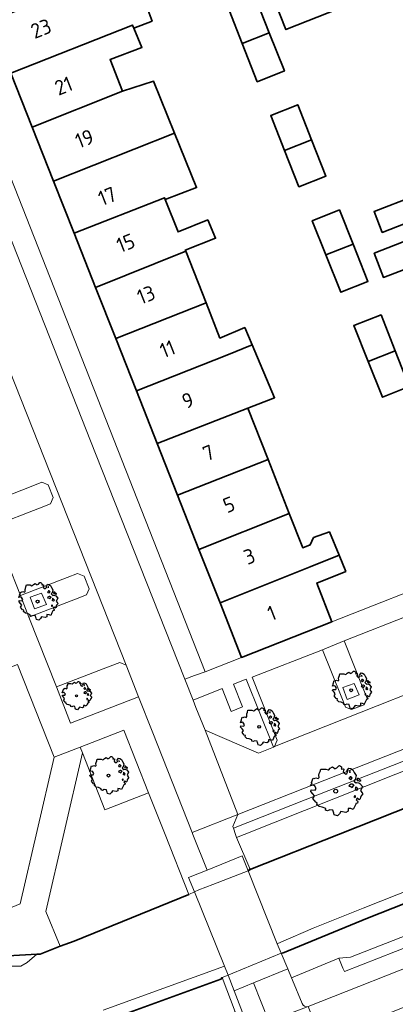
# Model space of a CAD drawing. Header units: metres. Extents: x 152391 to 157968, y 462336 to 467280.
# Tile 218 of 256: x 154810 to 154844, y 464985 to 465073. Entities that reach past the tile are written whole.
import ezdxf
from ezdxf.enums import TextEntityAlignment as Align

# ---------------------------------------------------------------- set-up
doc = ezdxf.new("R2010")
doc.units = ezdxf.units.M
doc.header["$LTSCALE"] = 0.75
doc.layers.get('0').update_dxf_attribs({"lineweight": 25})
for name, color, linetype, lineweight in [('B-GV-GR-BOOM-S', 252, 'Continuous', 25), ('B-WE-GK-BESCHOEIING-G', 251, 'GK-BESCHOEIING', 35), ('B-WE-GR-BEPLANTING_CULTUUR_BODEMBEDEKKER-GV', 251, 'Continuous', 18), ('B-WE-GR-BEPLANTING_CULTUUR_HEESTERS-GV', 251, 'Continuous', 18), ('B-WE-GR-GROENVOORZIENING-GV', 251, 'Continuous', 18), ('B-WE-KW-KUNSTWERK_DEK-GV', 5, 'Continuous', 18), ('B-WE-KW-KUNSTWERK_LANDHOOFD-GV', 5, 'Continuous', 18), ('B-WE-OG-BEBOUWING-GV', 6, 'Continuous', 35), ('B-WE-OG-BEBOUWING-T18', 1, 'Continuous', 18), ('B-WE-OG-TERREIN_CULTUURSCHEIDING-GV', 251, 'Continuous', 18), ('B-WE-OG-WATER_SLOOT-GV', 251, 'Continuous', 18), ('B-WE-VH-VERHARDING_ASFALT-GV', 251, 'Continuous', 18), ('B-WE-VH-VERHARDING_BETONSTRAATSTEEN-GV', 251, 'Continuous', 18), ('B-WE-VH-VERHARDING_OPEN-GV', 251, 'Continuous', 18), ('B-WE-VH-VERHARDING_TEGEL-GV', 251, 'Continuous', 18)]:
    doc.layers.add(name, color=color, linetype=linetype, lineweight=lineweight)
doc.styles.add('NLCS-ISO-M750-T18', font='NLCS-ISO.ttf', dxfattribs={"height": 1.35})
doc.linetypes.add('GK-BESCHOEIING', pattern='A,30,-5,[1,NLCS.SHX,S=1,R=0,X=0,Y=0],-5', length=40)

# ---------------------------------------------------------------- blocks, each defined once
blk = doc.blocks.new('SGR-BOOM_21_30')
at = {"linetype": 'Continuous'}
for p, q in [((-1.458, 0.858), (-1.342, 0.908)), ((-1.342, 0.908), (-1.179, 0.858)), ((-1.179, 0.858), (-1.121, 0.924)), ((-1.133, 1.088), (-1.109, 1.187)), ((-1.121, 0.924), (-1.133, 1.088)), ((-1.109, 1.187), (-1.051, 1.335)), ((-1.051, 1.335), (-1.016, 1.499)), ((-1.016, 1.499), (-0.668, 1.499)), ((-0.668, 1.499), (-0.516, 1.433)), ((-0.516, 1.433), (-0.47, 1.45)), ((-0.47, 1.45), (-0.365, 1.548)), ((-0.365, 1.548), (-0.226, 1.647)), ((-0.226, 1.647), (-0.133, 1.581)), ((-0.133, 1.581), (-0.063, 1.515)), ((-0.063, 1.515), (0.065, 1.581)), ((0.065, 1.581), (0.205, 1.712)), ((0.205, 1.712), (0.263, 1.729)), ((0.263, 1.729), (0.333, 1.696)), ((0.333, 1.696), (0.391, 1.647)), ((0.402, 1.532), (0.379, 1.499)), ((0.379, 1.499), (0.53, 1.515)), ((0.391, 1.647), (0.402, 1.532)), ((0.542, 1.483), (0.507, 1.285)), ((0.507, 1.285), (0.565, 1.236)), ((0.53, 1.515), (0.542, 1.483)), ((0.565, 1.236), (0.693, 1.154)), ((0.693, 1.154), (0.751, 1.203)), ((0.751, 1.203), (0.798, 1.285)), ((0.786, 1.4), (0.891, 1.565)), ((0.798, 1.285), (0.786, 1.4)), ((0.891, 1.565), (1.019, 1.532)), ((0.937, 0.908), (0.891, 0.875)), ((0.972, 1.368), (0.926, 1.335)), ((0.926, 1.335), (0.949, 1.253)), ((0.972, 0.973), (0.937, 0.908)), ((0.949, 1.253), (0.961, 1.236)), ((0.961, 1.269), (0.972, 1.368)), ((1.03, 0.973), (0.972, 0.973)), ((1.019, 1.532), (1.158, 1.45)), ((1.077, 0.94), (1.03, 0.973)), ((1.124, 0.875), (1.077, 0.94)), ((1.158, 1.45), (1.251, 1.269)), ((1.251, 1.269), (1.379, 1.055)), ((1.379, 1.055), (1.321, 0.793)), ((-1.703, 0.365), (-1.656, 0.48)), ((-1.493, 0.415), (-1.703, 0.365)), ((-1.679, -0.029), (-1.668, 0.086)), ((-1.668, 0.086), (-1.389, 0.07)), ((-1.656, 0.48), (-1.598, 0.53)), ((-1.633, 0.579), (-1.528, 0.875)), ((-1.598, 0.53), (-1.633, 0.579)), ((-1.528, 0.875), (-1.458, 0.858)), ((-1.423, 0.333), (-1.493, 0.415)), ((-1.33, 0.185), (-1.423, 0.333)), ((-1.389, 0.07), (-1.33, 0.185)), ((0.891, 0.875), (0.926, 0.825)), ((0.926, 0.415), (0.891, 0.333)), ((0.891, 0.333), (1.03, 0.316)), ((0.926, 0.825), (0.984, 0.842)), ((1.054, 0.464), (0.926, 0.415)), ((0.984, 0.842), (1.03, 0.776)), ((1.03, 0.776), (1.077, 0.842)), ((1.03, 0.316), (1.112, 0.251)), ((1.112, 0.464), (1.054, 0.464)), ((1.077, 0.842), (1.124, 0.875)), ((1.217, 0.398), (1.112, 0.464)), ((1.112, 0.251), (1.205, 0.365)), ((1.205, 0.365), (1.24, 0.415)), ((1.321, 0.793), (1.228, 0.694)), ((1.228, 0.694), (1.275, 0.628)), ((1.275, 0.628), (1.379, 0.563)), ((1.344, 0.185), (1.31, 0.103)), ((1.434, 0.049), (1.31, 0.103)), ((1.356, 0.3), (1.344, 0.234)), ((1.344, 0.234), (1.344, 0.185)), ((1.426, 0.234), (1.356, 0.3)), ((1.379, 0.563), (1.438, 0.595)), ((1.472, 0.201), (1.426, 0.234)), ((1.434, 0.049), (1.507, 0.136)), ((1.472, 0.858), (1.438, 0.809)), ((1.438, 0.809), (1.461, 0.743)), ((1.438, 0.595), (1.565, 0.563)), ((1.461, 0.743), (1.531, 0.694)), ((1.542, 0.858), (1.472, 0.858)), ((1.507, 0.136), (1.472, 0.201)), ((1.531, 0.727), (1.635, 0.678)), ((1.531, 0.694), (1.542, 0.727)), ((1.624, 0.76), (1.542, 0.858)), ((1.565, 0.563), (1.635, 0.513)), ((1.728, 0.71), (1.624, 0.76)), ((1.635, 0.678), (1.728, 0.71)), ((1.635, 0.513), (1.81, 0.316)), ((1.717, 0.103), (1.67, 0.037)), ((1.67, 0.037), (1.763, -0.094)), ((1.81, 0.316), (1.717, 0.103)), ((-1.54, -0.177), (-1.679, -0.029)), ((-1.551, -0.505), (-1.493, -0.423)), ((-1.354, -0.752), (-1.551, -0.505)), ((-1.435, -0.324), (-1.54, -0.177)), ((-1.493, -0.423), (-1.435, -0.324)), ((-1.249, -0.784), (-1.354, -0.752)), ((-1.272, -0.899), (-1.249, -0.784)), ((1.286, -0.292), (1.24, -0.357)), ((1.24, -0.357), (1.251, -0.423)), ((1.263, -0.423), (1.333, -0.407)), ((1.333, -0.341), (1.286, -0.292)), ((1.356, -0.883), (1.286, -1.014)), ((1.333, -0.407), (1.333, -0.341)), ((1.368, -0.834), (1.356, -0.883)), ((1.484, -0.801), (1.368, -0.834)), ((1.461, -0.472), (1.391, -0.587)), ((1.391, -0.587), (1.426, -0.637)), ((1.426, -0.637), (1.496, -0.702)), ((1.577, -0.587), (1.461, -0.472)), ((1.496, -0.702), (1.484, -0.801)), ((1.658, -0.522), (1.577, -0.587)), ((1.682, -0.423), (1.658, -0.522)), ((1.717, -0.308), (1.682, -0.423)), ((1.845, -0.177), (1.717, -0.308)), ((1.763, -0.094), (1.845, -0.177)), ((-1.109, -1.047), (-1.272, -0.899)), ((-0.912, -1.08), (-1.109, -1.047)), ((-0.668, -1.179), (-0.912, -1.08)), ((-0.679, -1.294), (-0.668, -1.179)), ((-0.551, -1.326), (-0.679, -1.294)), ((-0.4, -1.261), (-0.551, -1.326)), ((-0.191, -1.277), (-0.4, -1.261)), ((-0.156, -1.425), (-0.191, -1.277)), ((-0.133, -1.491), (-0.156, -1.425)), ((-0.098, -1.606), (-0.133, -1.491)), ((0.112, -1.671), (-0.098, -1.606)), ((0.251, -1.524), (0.112, -1.671)), ((0.356, -1.376), (0.251, -1.524)), ((0.682, -1.441), (0.356, -1.376)), ((0.833, -1.359), (0.682, -1.441)), ((0.844, -1.162), (0.833, -1.359)), ((1.03, -1.179), (0.844, -1.162)), ((1.182, -1.244), (1.03, -1.179)), ((1.286, -1.014), (1.182, -1.244))]:
    blk.add_line(p, q, dxfattribs=at)
blk.add_circle((0, 0), 0.126, dxfattribs=at)
blk = doc.blocks.new('SGR-BOOM_31_50')
at = {"linetype": 'Continuous'}
for p, q in [((-1.479, 1.582), (-1.402, 1.78)), ((-1.402, 1.78), (-1.355, 1.999)), ((-1.355, 1.999), (-0.89, 1.999)), ((-0.89, 1.999), (-0.688, 1.911)), ((-0.688, 1.911), (-0.626, 1.933)), ((-0.626, 1.933), (-0.487, 2.064)), ((-0.487, 2.064), (-0.301, 2.196)), ((-0.301, 2.196), (-0.177, 2.108)), ((-0.177, 2.108), (-0.084, 2.02)), ((-0.084, 2.02), (0.087, 2.108)), ((0.087, 2.108), (0.273, 2.283)), ((0.273, 2.283), (0.351, 2.305)), ((0.351, 2.305), (0.444, 2.261)), ((0.444, 2.261), (0.521, 2.196)), ((0.537, 2.042), (0.506, 1.999)), ((0.506, 1.999), (0.707, 2.02)), ((0.521, 2.196), (0.537, 2.042)), ((0.723, 1.977), (0.676, 1.714)), ((0.707, 2.02), (0.723, 1.977)), ((1.048, 1.867), (1.188, 2.086)), ((1.064, 1.714), (1.048, 1.867)), ((1.188, 2.086), (1.358, 2.042)), ((1.296, 1.823), (1.234, 1.78)), ((1.234, 1.78), (1.265, 1.67)), ((1.281, 1.692), (1.296, 1.823)), ((1.358, 2.042), (1.545, 1.933)), ((1.545, 1.933), (1.669, 1.692)), ((-2.177, 0.772), (-2.038, 1.166)), ((-2.038, 1.166), (-1.944, 1.144)), ((-1.944, 1.144), (-1.789, 1.21)), ((-1.789, 1.21), (-1.572, 1.144)), ((-1.572, 1.144), (-1.495, 1.232)), ((-1.51, 1.451), (-1.479, 1.582)), ((-1.495, 1.232), (-1.51, 1.451)), ((0.676, 1.714), (0.754, 1.648)), ((0.754, 1.648), (0.924, 1.539)), ((0.924, 1.539), (1.002, 1.604)), ((1.002, 1.604), (1.064, 1.714)), ((1.25, 1.21), (1.188, 1.166)), ((1.188, 1.166), (1.234, 1.101)), ((1.234, 1.101), (1.312, 1.122)), ((1.296, 1.298), (1.25, 1.21)), ((1.265, 1.67), (1.281, 1.648)), ((1.374, 1.298), (1.296, 1.298)), ((1.312, 1.122), (1.374, 1.035)), ((1.436, 1.254), (1.374, 1.298)), ((1.374, 1.035), (1.436, 1.122)), ((1.498, 1.166), (1.436, 1.254)), ((1.436, 1.122), (1.498, 1.166)), ((1.762, 1.057), (1.638, 0.925)), ((1.638, 0.925), (1.7, 0.838)), ((1.669, 1.692), (1.839, 1.407)), ((1.839, 1.407), (1.762, 1.057)), ((1.963, 1.144), (1.917, 1.079)), ((1.917, 1.079), (1.948, 0.991)), ((1.948, 0.991), (2.041, 0.925)), ((2.056, 1.144), (1.963, 1.144)), ((2.041, 0.969), (2.18, 0.903)), ((2.041, 0.925), (2.056, 0.969)), ((2.165, 1.013), (2.056, 1.144)), ((2.304, 0.947), (2.165, 1.013)), ((2.18, 0.903), (2.304, 0.947)), ((-2.27, 0.487), (-2.208, 0.641)), ((-1.991, 0.553), (-2.27, 0.487)), ((-2.239, -0.038), (-2.224, 0.115)), ((-2.224, 0.115), (-1.851, 0.093)), ((-2.208, 0.641), (-2.131, 0.706)), ((-2.131, 0.706), (-2.177, 0.772)), ((-1.898, 0.444), (-1.991, 0.553)), ((-1.774, 0.246), (-1.898, 0.444)), ((-1.851, 0.093), (-1.774, 0.246)), ((1.234, 0.553), (1.188, 0.444)), ((1.188, 0.444), (1.374, 0.422)), ((1.405, 0.619), (1.234, 0.553)), ((1.374, 0.422), (1.483, 0.334)), ((1.483, 0.619), (1.405, 0.619)), ((1.622, 0.531), (1.483, 0.619)), ((1.483, 0.334), (1.607, 0.487)), ((1.607, 0.487), (1.653, 0.553)), ((1.7, 0.838), (1.839, 0.75)), ((1.793, 0.246), (1.746, 0.137)), ((1.911, 0.065), (1.746, 0.137)), ((1.808, 0.4), (1.793, 0.312)), ((1.793, 0.312), (1.793, 0.246)), ((1.901, 0.312), (1.808, 0.4)), ((1.839, 0.75), (1.917, 0.794)), ((1.963, 0.268), (1.901, 0.312)), ((1.911, 0.065), (2.01, 0.181)), ((1.917, 0.794), (2.087, 0.75)), ((2.01, 0.181), (1.963, 0.268)), ((2.087, 0.75), (2.18, 0.684)), ((2.18, 0.684), (2.413, 0.422)), ((2.289, 0.137), (2.227, 0.049)), ((2.227, 0.049), (2.351, -0.126)), ((2.413, 0.422), (2.289, 0.137)), ((-2.053, -0.235), (-2.239, -0.038)), ((-2.069, -0.673), (-1.991, -0.564)), ((-1.805, -1.002), (-2.069, -0.673)), ((-1.913, -0.433), (-2.053, -0.235)), ((-1.991, -0.564), (-1.913, -0.433)), ((1.715, -0.389), (1.653, -0.476)), ((1.653, -0.476), (1.669, -0.564)), ((1.684, -0.564), (1.777, -0.542)), ((1.777, -0.454), (1.715, -0.389)), ((1.777, -0.542), (1.777, -0.454)), ((1.948, -0.63), (1.855, -0.783)), ((1.855, -0.783), (1.901, -0.849)), ((1.901, -0.849), (1.994, -0.936)), ((2.103, -0.783), (1.948, -0.63)), ((2.211, -0.695), (2.103, -0.783)), ((2.242, -0.564), (2.211, -0.695)), ((2.289, -0.411), (2.242, -0.564)), ((2.459, -0.235), (2.289, -0.411)), ((2.351, -0.126), (2.459, -0.235)), ((-1.665, -1.046), (-1.805, -1.002)), ((-1.696, -1.199), (-1.665, -1.046)), ((-1.479, -1.396), (-1.696, -1.199)), ((-1.216, -1.44), (-1.479, -1.396)), ((-0.89, -1.571), (-1.216, -1.44)), ((-0.906, -1.725), (-0.89, -1.571)), ((-0.735, -1.769), (-0.906, -1.725)), ((-0.533, -1.681), (-0.735, -1.769)), ((-0.254, -1.703), (-0.533, -1.681)), ((-0.208, -1.9), (-0.254, -1.703)), ((1.126, -1.55), (1.11, -1.812)), ((1.374, -1.571), (1.126, -1.55)), ((1.576, -1.659), (1.374, -1.571)), ((1.715, -1.352), (1.576, -1.659)), ((1.808, -1.177), (1.715, -1.352)), ((1.824, -1.112), (1.808, -1.177)), ((1.979, -1.068), (1.824, -1.112)), ((1.994, -0.936), (1.979, -1.068)), ((-0.177, -1.988), (-0.208, -1.9)), ((-0.13, -2.141), (-0.177, -1.988)), ((0.149, -2.229), (-0.13, -2.141)), ((0.335, -2.031), (0.149, -2.229)), ((0.475, -1.834), (0.335, -2.031)), ((0.909, -1.922), (0.475, -1.834)), ((1.11, -1.812), (0.909, -1.922))]:
    blk.add_line(p, q, dxfattribs=at)
blk.add_circle((0, 0), 0.169, dxfattribs=at)
blk = doc.blocks.new('SGR-BOOM_0_20')
at = {"linetype": 'Continuous'}
for p, q in [((-0.85, 0.816), (-0.832, 0.89)), ((-0.832, 0.89), (-0.788, 1.001)), ((-0.788, 1.001), (-0.762, 1.124)), ((-0.762, 1.124), (-0.501, 1.124)), ((-0.501, 1.124), (-0.387, 1.075)), ((-0.387, 1.075), (-0.352, 1.087)), ((-0.352, 1.087), (-0.274, 1.161)), ((-0.274, 1.161), (-0.169, 1.235)), ((-0.169, 1.235), (-0.099, 1.186)), ((-0.099, 1.186), (-0.047, 1.137)), ((-0.047, 1.137), (0.049, 1.186)), ((0.049, 1.186), (0.154, 1.284)), ((0.154, 1.284), (0.197, 1.297)), ((0.197, 1.297), (0.25, 1.272)), ((0.25, 1.272), (0.293, 1.235)), ((0.302, 1.149), (0.284, 1.124)), ((0.284, 1.124), (0.398, 1.137)), ((0.293, 1.235), (0.302, 1.149)), ((0.407, 1.112), (0.38, 0.964)), ((0.38, 0.964), (0.424, 0.927)), ((0.398, 1.137), (0.407, 1.112)), ((0.424, 0.927), (0.52, 0.865)), ((0.52, 0.865), (0.564, 0.902)), ((0.564, 0.902), (0.598, 0.964)), ((0.59, 1.05), (0.668, 1.173)), ((0.598, 0.964), (0.59, 1.05)), ((0.668, 1.173), (0.764, 1.149)), ((0.729, 1.026), (0.694, 1.001)), ((0.694, 1.001), (0.712, 0.939)), ((0.712, 0.939), (0.721, 0.927)), ((0.721, 0.952), (0.729, 1.026)), ((0.764, 1.149), (0.869, 1.087)), ((0.869, 1.087), (0.939, 0.952)), ((0.939, 0.952), (1.035, 0.792)), ((-1.277, 0.274), (-1.242, 0.36)), ((-1.12, 0.311), (-1.277, 0.274)), ((-1.259, -0.022), (-1.251, 0.065)), ((-1.251, 0.065), (-1.041, 0.052)), ((-1.242, 0.36), (-1.198, 0.397)), ((-1.225, 0.434), (-1.146, 0.656)), ((-1.198, 0.397), (-1.225, 0.434)), ((-1.146, 0.656), (-1.094, 0.644)), ((-1.068, 0.249), (-1.12, 0.311)), ((-1.094, 0.644), (-1.007, 0.681)), ((-0.998, 0.139), (-1.068, 0.249)), ((-1.041, 0.052), (-0.998, 0.139)), ((-1.007, 0.681), (-0.884, 0.644)), ((-0.884, 0.644), (-0.841, 0.693)), ((-0.841, 0.693), (-0.85, 0.816)), ((0.703, 0.681), (0.668, 0.656)), ((0.668, 0.656), (0.694, 0.619)), ((0.694, 0.311), (0.668, 0.249)), ((0.668, 0.249), (0.773, 0.237)), ((0.694, 0.619), (0.738, 0.631)), ((0.79, 0.348), (0.694, 0.311)), ((0.729, 0.73), (0.703, 0.681)), ((0.773, 0.73), (0.729, 0.73)), ((0.738, 0.631), (0.773, 0.582)), ((0.808, 0.705), (0.773, 0.73)), ((0.773, 0.582), (0.808, 0.631)), ((0.773, 0.237), (0.834, 0.188)), ((0.834, 0.348), (0.79, 0.348)), ((0.843, 0.656), (0.808, 0.705)), ((0.808, 0.631), (0.843, 0.656)), ((0.912, 0.299), (0.834, 0.348)), ((0.834, 0.188), (0.904, 0.274)), ((0.904, 0.274), (0.93, 0.311)), ((0.991, 0.594), (0.921, 0.521)), ((0.921, 0.521), (0.956, 0.471)), ((0.956, 0.471), (1.035, 0.422)), ((1.008, 0.139), (0.982, 0.077)), ((1.075, 0.037), (0.982, 0.077)), ((1.035, 0.792), (0.991, 0.594)), ((1.017, 0.225), (1.008, 0.176)), ((1.008, 0.176), (1.008, 0.139)), ((1.069, 0.176), (1.017, 0.225)), ((1.035, 0.422), (1.078, 0.447)), ((1.104, 0.151), (1.069, 0.176)), ((1.075, 0.037), (1.13, 0.102)), ((1.104, 0.644), (1.078, 0.607)), ((1.078, 0.607), (1.096, 0.557)), ((1.078, 0.447), (1.174, 0.422)), ((1.096, 0.557), (1.148, 0.521)), ((1.157, 0.644), (1.104, 0.644)), ((1.13, 0.102), (1.104, 0.151)), ((1.148, 0.545), (1.226, 0.508)), ((1.148, 0.521), (1.157, 0.545)), ((1.218, 0.57), (1.157, 0.644)), ((1.174, 0.422), (1.226, 0.385)), ((1.296, 0.533), (1.218, 0.57)), ((1.226, 0.508), (1.296, 0.533)), ((1.226, 0.385), (1.357, 0.237)), ((1.287, 0.077), (1.253, 0.028)), ((1.253, 0.028), (1.322, -0.071)), ((1.357, 0.237), (1.287, 0.077)), ((-1.155, -0.132), (-1.259, -0.022)), ((-1.164, -0.379), (-1.12, -0.317)), ((-1.015, -0.564), (-1.164, -0.379)), ((-1.076, -0.243), (-1.155, -0.132)), ((-1.12, -0.317), (-1.076, -0.243)), ((-0.937, -0.588), (-1.015, -0.564)), ((-0.954, -0.675), (-0.937, -0.588)), ((-0.832, -0.785), (-0.954, -0.675)), ((-0.684, -0.81), (-0.832, -0.785)), ((-0.501, -0.884), (-0.684, -0.81)), ((-0.509, -0.97), (-0.501, -0.884)), ((0.633, -0.872), (0.625, -1.019)), ((0.773, -0.884), (0.633, -0.872)), ((0.886, -0.933), (0.773, -0.884)), ((0.965, -0.761), (0.886, -0.933)), ((0.965, -0.219), (0.93, -0.268)), ((0.93, -0.268), (0.939, -0.317)), ((0.947, -0.317), (1, -0.305)), ((1, -0.256), (0.965, -0.219)), ((1.017, -0.662), (0.965, -0.761)), ((1, -0.305), (1, -0.256)), ((1.026, -0.625), (1.017, -0.662)), ((1.113, -0.601), (1.026, -0.625)), ((1.096, -0.354), (1.043, -0.44)), ((1.043, -0.44), (1.069, -0.477)), ((1.069, -0.477), (1.122, -0.527)), ((1.183, -0.44), (1.096, -0.354)), ((1.122, -0.527), (1.113, -0.601)), ((1.244, -0.391), (1.183, -0.44)), ((1.261, -0.317), (1.244, -0.391)), ((1.287, -0.231), (1.261, -0.317)), ((1.383, -0.132), (1.287, -0.231)), ((1.322, -0.071), (1.383, -0.132)), ((-0.413, -0.995), (-0.509, -0.97)), ((-0.3, -0.946), (-0.413, -0.995)), ((-0.143, -0.958), (-0.3, -0.946)), ((-0.117, -1.069), (-0.143, -0.958)), ((-0.099, -1.118), (-0.117, -1.069)), ((-0.073, -1.204), (-0.099, -1.118)), ((0.084, -1.254), (-0.073, -1.204)), ((0.188, -1.143), (0.084, -1.254)), ((0.267, -1.032), (0.188, -1.143)), ((0.511, -1.081), (0.267, -1.032)), ((0.625, -1.019), (0.511, -1.081))]:
    blk.add_line(p, q, dxfattribs=at)
blk.add_circle((0, 0), 0.0948, dxfattribs=at)

msp = doc.modelspace()

# ---------------------------------------------------------------- linework, layer by layer
at = {"layer": 'B-WE-GK-BESCHOEIING-G'}
for points in [[(154917.15, 465031.11), (154914.31, 465029.97), (154838.643, 465000)], [(154838.642, 465000), (154830.745, 464996.872), (154830.504, 464996.727)], [(154860.388, 465000), (154841.26, 464992.43), (154833.613, 464989.298)], [(154825.16, 464994.59), (154814.8, 464990.38), (154813.544, 464989.922)], [(154813.544, 464989.922), (154811.741, 464989.203), (154811.436, 464989.186)], [(154811.436, 464989.186), (154802.624, 464988.698), (154798.389, 464989.118)], [(154828.15, 464987.08), (154828.045, 464986.945), (154817.77, 464983.22)]]:
    msp.add_lwpolyline(points, dxfattribs=at)
at = {"layer": 'B-WE-GR-BEPLANTING_CULTUUR_BODEMBEDEKKER-GV'}
for points in [[(154817.42, 465014.942), (154813.19, 465013.3), (154814.472, 465010.048), (154820.601, 465012.424), (154819.48, 465015.26), (154818.91, 465015.52)], [(154831.43, 465007.34), (154832.772, 465007.878), (154830.321, 465014.006), (154829.177, 465013.549), (154829.999, 465011.516), (154828.979, 465011.1), (154828.149, 465013.148), (154825.533, 465012.108), (154825.79, 465011.46), (154826.622, 465009.389)], [(154821.52, 465003.756), (154819.274, 465009.412), (154815.326, 465007.882), (154815.537, 465007.348), (154817.559, 465002.221)]]:
    msp.add_lwpolyline(points, close=True, dxfattribs=at)
at = {"layer": 'B-WE-GR-BEPLANTING_CULTUUR_HEESTERS-GV'}
for points in [[(154812.98, 465006.972), (154809.684, 465015.326), (154787.465, 465006.607), (154787.987, 465005.261), (154788.453, 465005.444), (154789.293, 465003.279), (154802.489, 465008.457), (154808.49, 464993.145), (154809.935, 464993.721)], [(154825.16, 464994.59), (154823.011, 465000), (154821.52, 465003.756), (154817.559, 465002.221), (154815.537, 465007.348), (154812.251, 464993.049), (154813.544, 464989.922), (154814.8, 464990.38)]]:
    msp.add_lwpolyline(points, close=True, dxfattribs=at)
at = {"layer": 'B-WE-GR-GROENVOORZIENING-GV'}
for points in [[(154810.832, 465021.409), (154811.222, 465020.338), (154812.287, 465020.744), (154811.854, 465021.773)], [(154839.057, 465013.249), (154839.447, 465012.178), (154840.512, 465012.583), (154840.079, 465013.612)]]:
    msp.add_lwpolyline(points, close=True, dxfattribs=at)
at = {"layer": 'B-WE-KW-KUNSTWERK_DEK-GV'}
msp.add_lwpolyline([(154833.128, 464990.139), (154830.508, 464996.716), (154829.973, 464998.066), (154826.786, 464996.786), (154825.124, 464996.118), (154825.66, 464994.812), (154828.366, 464988.125), (154828.7, 464987.301), (154829.231, 464985.887), (154830.974, 464986.603), (154834.071, 464987.877), (154833.47, 464989.28)], close=True, dxfattribs=at)
at = {"layer": 'B-WE-KW-KUNSTWERK_LANDHOOFD-GV'}
for points in [[(154830.508, 464996.716), (154829.973, 464998.066), (154826.786, 464996.786), (154825.124, 464996.118), (154825.66, 464994.812), (154826.06, 464994.99), (154827.305, 464995.473)], [(154829.12, 464987.47), (154828.7, 464987.301), (154829.231, 464985.887), (154830.974, 464986.603), (154834.071, 464987.877), (154833.47, 464989.28)]]:
    msp.add_lwpolyline(points, close=True, dxfattribs=at)
at = {"layer": 'B-WE-OG-BEBOUWING-GV'}
for points in [[(154838.721, 465074.505), (154834.367, 465085.452), (154829.59, 465083.57), (154829.999, 465082.53), (154833.912, 465072.604)], [(154807.522, 465073.482), (154807.237, 465073.368), (154807.24, 465073.36), (154809.094, 465068.666), (154820.065, 465073.01), (154820.185, 465072.725), (154821.834, 465073.373), (154821.293, 465074.806), (154823.726, 465075.751), (154822.321, 465079.373)], [(154832.407, 465072.313), (154831.22, 465075.31), (154828.775, 465074.341), (154829.963, 465071.341)], [(154809.094, 465068.666), (154811.013, 465063.807), (154819.164, 465067.037), (154818.032, 465069.899), (154820.914, 465070.995), (154820.185, 465072.725), (154820.065, 465073.01)], [(154829.963, 465071.341), (154831.324, 465067.904), (154833.77, 465068.87), (154832.407, 465072.313)], [(154812.937, 465058.936), (154823.853, 465063.26), (154821.952, 465067.954), (154819.164, 465067.037), (154811.013, 465063.807)], [(154836.23, 465062.651), (154834.98, 465065.82), (154832.544, 465064.859), (154833.793, 465061.694)], [(154823.853, 465063.26), (154812.937, 465058.936), (154814.794, 465054.233), (154822.956, 465057.438), (154823.02, 465057.276), (154825.842, 465058.351)], [(154833.793, 465061.694), (154835.084, 465058.42), (154837.52, 465059.38), (154836.23, 465062.651)], [(154823.02, 465057.276), (154822.956, 465057.438), (154814.794, 465054.233), (154816.723, 465049.35), (154824.865, 465052.606), (154824.823, 465052.712), (154827.553, 465053.777), (154826.85, 465055.426), (154824.175, 465054.351)], [(154846.195, 465055.713), (154845.449, 465057.589), (154841.86, 465056.19), (154842.6, 465054.31)], [(154839.971, 465053.249), (154838.74, 465056.339), (154836.29, 465055.36), (154837.52, 465052.273)], [(154845.71, 465053.94), (154841.88, 465052.43), (154842.71, 465050.25), (154846.55, 465051.709)], [(154837.52, 465052.273), (154838.86, 465048.91), (154841.31, 465049.89), (154839.971, 465053.249)], [(154818.55, 465044.724), (154826.698, 465047.966), (154824.865, 465052.606), (154816.723, 465049.35)], [(154826.698, 465047.966), (154818.55, 465044.724), (154820.414, 465040.005), (154828.566, 465043.239), (154830.863, 465044.15), (154830.194, 465045.726), (154827.957, 465044.78)], [(154843.77, 465043.609), (154842.49, 465046.87), (154840.03, 465045.91), (154841.326, 465042.661)], [(154828.566, 465043.239), (154820.414, 465040.005), (154822.284, 465035.27), (154830.46, 465038.444), (154832.885, 465039.386), (154830.863, 465044.15)], [(154843.77, 465043.609), (154841.326, 465042.661), (154842.61, 465039.44), (154845.03, 465040.4)], [(154824.124, 465030.612), (154832.29, 465033.811), (154830.46, 465038.444), (154822.284, 465035.27)], [(154832.29, 465033.811), (154824.124, 465030.612), (154826.059, 465025.714), (154834.208, 465028.957)], [(154826.059, 465025.714), (154827.963, 465020.892), (154836.11, 465024.141), (154838.72, 465025.195), (154837.837, 465027.292), (154836.406, 465026.774), (154836.1, 465026.132), (154835.431, 465025.861), (154834.208, 465028.957)], [(154827.963, 465020.892), (154829.907, 465015.97), (154838.063, 465019.19), (154836.69, 465022.671), (154839.312, 465023.73), (154838.72, 465025.195), (154836.11, 465024.141)]]:
    msp.add_lwpolyline(points, close=True, dxfattribs=at)
at = {"layer": 'B-WE-OG-TERREIN_CULTUURSCHEIDING-GV'}
for points in [[(154903.54, 465032.89), (154902.81, 465032.58), (154901.88, 465030.38), (154890.891, 465026.054), (154890.22, 465025.79), (154872.99, 465018.96), (154854.79, 465011.72), (154836.58, 465004.55), (154829.56, 465001.78), (154829.12, 465000.714), (154829.174, 465000.553), (154836.946, 465003.62), (154855.158, 465010.79), (154873.359, 465018.031), (154890.587, 465024.86), (154891.257, 465025.123), (154902.637, 465029.603), (154903.214, 465030.966), (154903.858, 465029.305), (154916.094, 465034.168), (154915.837, 465034.767), (154914.51, 465034.21), (154910.287, 465032.533), (154904.56, 465030.26)], [(154903.858, 465029.305), (154903.214, 465030.966), (154902.637, 465029.603), (154891.257, 465025.123), (154890.587, 465024.86), (154873.359, 465018.031), (154855.158, 465010.79), (154836.946, 465003.62), (154829.174, 465000.553), (154829.359, 465000), (154829.45, 464999.73), (154830.129, 465000)]]:
    msp.add_lwpolyline(points, close=True, dxfattribs=at)
for points in [[(154920.493, 465019.01), (154900.472, 465011.1), (154883.272, 465004.3), (154874.781, 465000.93), (154848.067, 464990.355), (154847.427, 464991.944), (154839.737, 464988.919), (154838.69, 464988.84), (154839.055, 464987.938), (154839.181, 464987.626), (154846.87, 464990.65), (154847.511, 464989.059), (154875.149, 465000), (154878.332, 465001.263), (154883.64, 465003.37), (154900.84, 465010.17), (154920.86, 465018.08)], [(154829.99, 464983.928), (154829.231, 464985.887), (154828.7, 464987.301), (154828.15, 464987.08), (154829.326, 464984.006)]]:
    msp.add_lwpolyline(points, dxfattribs=at)
at = {"layer": 'B-WE-OG-WATER_SLOOT-GV'}
for points in [[(154936.18, 465038.561), (154931.57, 465036.76), (154917.343, 465031.186), (154917.15, 465031.11), (154914.31, 465029.97), (154838.643, 465000), (154830.745, 464996.872), (154830.508, 464996.716), (154833.128, 464990.139), (154833.458, 464990.282), (154836.376, 464991.53), (154840.866, 464993.35), (154860.019, 465000.929), (154951.543, 465037.291)], [(154951.543, 465037.291), (154860.019, 465000.929), (154840.866, 464993.35), (154836.376, 464991.53), (154833.458, 464990.282), (154833.128, 464990.139), (154833.47, 464989.28), (154833.613, 464989.298), (154841.26, 464992.43), (154860.388, 465000), (154951.961, 465036.381)], [(154951.961, 465036.381), (154860.388, 465000), (154841.26, 464992.43), (154833.613, 464989.298), (154833.47, 464989.28), (154834.071, 464987.877), (154834.416, 464987.069), (154838.69, 464988.84), (154839.737, 464988.919), (154847.427, 464991.944), (154848.067, 464990.355), (154874.781, 465000.93), (154883.272, 465004.3), (154900.472, 465011.1), (154920.493, 465019.01), (154938.653, 465026.16), (154954.189, 465032.295), (154956.063, 465033.101), (154958.036, 465034.319), (154959.533, 465035.459), (154960.594, 465036.497)], [(154817.415, 464984.155), (154828.366, 464988.125), (154828.7, 464987.301), (154829.12, 464987.47), (154833.47, 464989.28), (154833.128, 464990.139), (154830.508, 464996.716), (154827.305, 464995.473), (154826.06, 464994.99), (154825.66, 464994.812)], [(154825.66, 464994.812), (154825.16, 464994.59), (154814.8, 464990.38), (154813.544, 464989.922), (154811.741, 464989.203), (154811.436, 464989.186), (154810.567, 464988.443), (154809.99, 464988.123), (154808.963, 464988.123)], [(154808.963, 464988.123), (154809.99, 464988.123), (154810.567, 464988.443), (154811.436, 464989.186), (154802.624, 464988.698)], [(154817.77, 464983.22), (154828.045, 464986.945), (154828.15, 464987.08), (154828.7, 464987.301), (154828.366, 464988.125), (154817.415, 464984.155)], [(154816.572, 464979.171), (154826.626, 464982.982), (154829.326, 464984.006), (154828.15, 464987.08), (154828.045, 464986.945), (154817.77, 464983.22)]]:
    msp.add_lwpolyline(points, dxfattribs=at)
msp.add_lwpolyline([(154829.45, 464999.73), (154830.653, 464996.935), (154830.508, 464996.716), (154830.745, 464996.872), (154838.643, 465000), (154914.31, 465029.97), (154917.15, 465031.11), (154917.343, 465031.186), (154916.61, 465033.05), (154916.094, 465034.168), (154903.858, 465029.305), (154830.129, 465000)], close=True, dxfattribs=at)
at = {"layer": 'B-WE-VH-VERHARDING_ASFALT-GV'}
msp.add_lwpolyline([(154954.57, 465031.37), (154939.02, 465025.23), (154920.86, 465018.08), (154900.84, 465010.17), (154883.64, 465003.37), (154878.332, 465001.263), (154875.149, 465000), (154847.511, 464989.059), (154835.911, 464984.47), (154837.12, 464981.45), (154848.327, 464985.905)], dxfattribs=at)
at = {"layer": 'B-WE-VH-VERHARDING_BETONSTRAATSTEEN-GV'}
for points in [[(154806.673, 465029.74), (154810.918, 465031.398), (154811.87, 465031.77), (154812.44, 465031.54), (154812.9, 465030.38), (154812.66, 465029.82), (154811.679, 465029.441), (154807.453, 465027.81), (154809.94, 465021.54), (154814.168, 465023.183), (154815.11, 465023.55), (154815.7, 465023.31), (154816.15, 465022.16), (154815.91, 465021.6), (154814.928, 465021.22), (154810.71, 465019.587), (154813.19, 465013.3), (154817.42, 465014.942), (154818.91, 465015.52), (154819.48, 465015.26), (154803.64, 465055.25)], [(154803.64, 465055.25), (154819.48, 465015.26), (154820.601, 465012.424), (154821.89, 465009.16), (154825.445, 465000.175), (154829.56, 465001.78), (154826.622, 465009.389), (154825.79, 465011.46), (154825.533, 465012.108), (154824.778, 465014.018), (154816.73, 465034.36), (154808.8, 465054.41)], [(154896.96, 465033.33), (154889.62, 465030.4), (154857.85, 465017.81), (154854.46, 465016.47), (154832.875, 465007.919), (154832.772, 465007.878), (154831.43, 465007.34), (154826.622, 465009.389), (154829.56, 465001.78), (154836.58, 465004.55), (154854.79, 465011.72), (154872.99, 465018.96), (154890.22, 465025.79), (154890.891, 465026.054)]]:
    msp.add_lwpolyline(points, dxfattribs=at)
for points in [[(154807.453, 465027.81), (154811.679, 465029.441), (154812.66, 465029.82), (154812.9, 465030.38), (154812.44, 465031.54), (154811.87, 465031.77), (154810.918, 465031.398), (154806.673, 465029.74)], [(154809.94, 465021.54), (154810.71, 465019.587), (154814.928, 465021.22), (154815.91, 465021.6), (154816.15, 465022.16), (154815.7, 465023.31), (154815.11, 465023.55), (154814.168, 465023.183)], [(154810.832, 465021.409), (154811.854, 465021.773), (154812.287, 465020.744), (154811.222, 465020.338)], [(154839.16, 465017.447), (154840.852, 465013.224), (154841.23, 465012.28), (154840.97, 465011.7), (154839.84, 465011.27), (154839.28, 465011.49), (154838.891, 465012.458), (154837.203, 465016.657), (154830.859, 465014.179), (154833.122, 465008.489), (154832.875, 465007.919), (154854.46, 465016.47), (154853.9, 465016.71), (154853.307, 465018.162), (154851.59, 465022.37), (154847.39, 465020.69), (154849.092, 465016.477), (154849.47, 465015.54), (154849.23, 465014.99), (154848.07, 465014.54), (154847.5, 465014.78), (154847.117, 465015.738), (154845.443, 465019.927)], [(154839.16, 465017.447), (154837.203, 465016.657), (154838.891, 465012.458), (154839.28, 465011.49), (154839.84, 465011.27), (154840.97, 465011.7), (154841.23, 465012.28), (154840.852, 465013.224)], [(154839.057, 465013.249), (154840.079, 465013.612), (154840.512, 465012.583), (154839.447, 465012.178)], [(154815.326, 465007.882), (154812.98, 465006.972), (154809.935, 464993.721), (154808.49, 464993.145), (154808.026, 464992.96), (154798.389, 464989.118), (154802.624, 464988.698), (154811.436, 464989.186), (154811.741, 464989.203), (154813.544, 464989.922), (154812.251, 464993.049), (154815.537, 465007.348)]]:
    msp.add_lwpolyline(points, close=True, dxfattribs=at)
at = {"layer": 'B-WE-VH-VERHARDING_OPEN-GV'}
msp.add_lwpolyline([(154828.7, 464987.301), (154829.231, 464985.887), (154830.974, 464986.603), (154834.071, 464987.877), (154833.47, 464989.28), (154833.128, 464990.139), (154830.508, 464996.716), (154829.973, 464998.066), (154826.786, 464996.786), (154825.124, 464996.118), (154825.66, 464994.812), (154828.366, 464988.125)], close=True, dxfattribs=at)
at = {"layer": 'B-WE-VH-VERHARDING_TEGEL-GV'}
for points in [[(154800.32, 465076.04), (154805.92, 465062), (154805.87, 465061.85), (154808.8, 465054.41), (154816.73, 465034.36), (154824.778, 465014.018), (154825.659, 465014.324), (154826.625, 465014.665), (154803.996, 465072.074), (154802.146, 465076.767)], [(154830.508, 464996.716), (154830.653, 464996.935), (154829.45, 464999.73), (154829.359, 465000), (154829.174, 465000.553), (154829.12, 465000.714), (154829.56, 465001.78), (154825.445, 465000.175), (154825.514, 465000), (154826.786, 464996.786), (154829.973, 464998.066)]]:
    msp.add_lwpolyline(points, close=True, dxfattribs=at)
for points in [[(154809.684, 465015.326), (154812.98, 465006.972), (154815.326, 465007.882), (154819.274, 465009.412), (154821.52, 465003.756), (154823.011, 465000), (154825.16, 464994.59), (154825.66, 464994.812), (154825.124, 464996.118), (154826.786, 464996.786), (154825.514, 465000), (154825.445, 465000.175), (154821.89, 465009.16), (154820.601, 465012.424), (154814.472, 465010.048), (154813.19, 465013.3), (154810.71, 465019.587), (154809.94, 465021.54), (154807.453, 465027.81)], [(154848.903, 465023.46), (154838.063, 465019.19), (154829.907, 465015.97), (154826.625, 465014.665), (154825.659, 465014.324), (154824.778, 465014.018), (154825.533, 465012.108), (154828.149, 465013.148), (154828.979, 465011.1), (154829.999, 465011.516), (154829.177, 465013.549), (154830.321, 465014.006), (154832.772, 465007.878), (154832.875, 465007.919), (154833.122, 465008.489), (154830.859, 465014.179), (154837.203, 465016.657), (154839.16, 465017.447), (154845.443, 465019.927)], [(154835.911, 464984.47), (154847.511, 464989.059), (154846.87, 464990.65), (154839.181, 464987.626), (154839.055, 464987.938), (154838.69, 464988.84), (154834.416, 464987.069)], [(154835.379, 464984.755), (154834.51, 464986.85), (154834.416, 464987.069), (154834.071, 464987.877), (154830.974, 464986.603), (154832.366, 464983.129), (154835.911, 464984.47)], [(154834.416, 464987.069), (154834.51, 464986.85), (154835.379, 464984.755)], [(154828.16, 464981.537), (154832.366, 464983.129), (154830.974, 464986.603), (154829.231, 464985.887), (154829.99, 464983.928), (154827.675, 464983.06), (154828.162, 464981.875)]]:
    msp.add_lwpolyline(points, dxfattribs=at)
for points in [[(154835.379, 464984.755, 0.397372), (154835.911, 464984.47)], [(154835.911, 464984.47, -0.397372), (154835.379, 464984.755)]]:
    msp.add_lwpolyline(points, format="xyb", dxfattribs=at)

# ---------------------------------------------------------------- block references
at = {"layer": 'B-GV-GR-BOOM-S', "transparency": 33554559}
for name, p in [('SGR-BOOM_21_30', (154811.5, 465021)), ('SGR-BOOM_21_30', (154839.8, 465013)), ('SGR-BOOM_0_20', (154815, 465012.5)), ('SGR-BOOM_21_30', (154831.5, 465009.7)), ('SGR-BOOM_21_30', (154817.9, 465005.3)), ('SGR-BOOM_31_50', (154838.4, 465003.9))]:
    msp.add_blockref(name, p, dxfattribs=at)

# ---------------------------------------------------------------- texts
at = {"layer": 'B-WE-OG-BEBOUWING-T18', "style": 'NLCS-ISO-M750-T18'}
for s, p in [('23', (154811.803, 465072.696)), ('21', (154813.843, 465067.531)), ('19', (154815.727, 465062.76)), ('17', (154817.777, 465057.571)), ('15', (154819.445, 465053.347)), ('13', (154821.288, 465048.68)), ('11', (154823.219, 465043.791)), ('9', (154825.051, 465039.155)), ('7', (154826.92, 465034.421)), ('5', (154828.765, 465029.75)), ('3', (154830.609, 465025.083)), ('1', (154832.63, 465019.963))]:
    msp.add_text(s, height=1.35, rotation=21.5, dxfattribs=at).set_placement(p, align=Align.MIDDLE)

doc.saveas('drawing.dxf')
